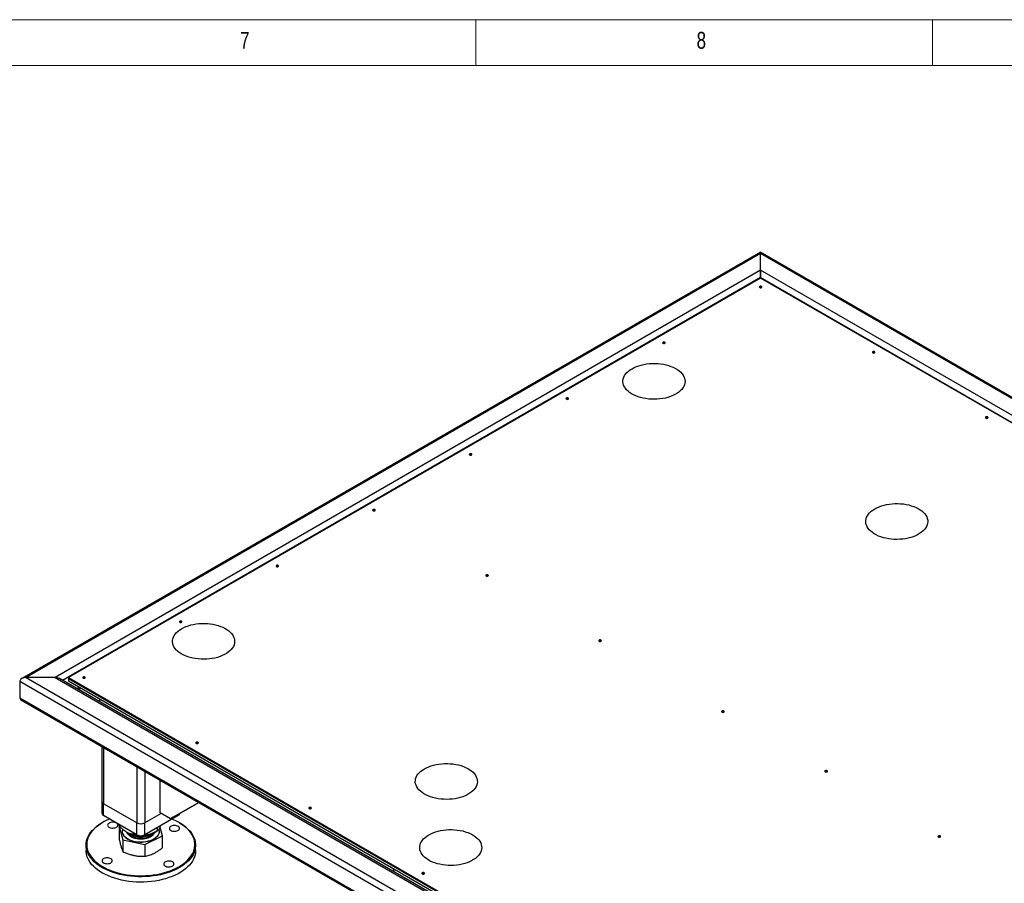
# Model space of a CAD drawing. Header units: millimetres. Extents: x 5 to 589, y 5 to 415.
# Tile 22 of 26: x 297 to 405, y 320 to 415. Entities that reach past the tile are written whole.
import ezdxf

# ---------------------------------------------------------------- set-up
doc = ezdxf.new("R2010")
doc.units = ezdxf.units.MM
doc.layers.add('NOTES', color=6, linetype='Continuous')
doc.layers.add('TRAIT-FORT', color=4, linetype='Continuous', lineweight=25)
doc.styles.add('SLDTEXTSTYLE0', font='TXT', dxfattribs={"width": 0.75})

msp = doc.modelspace()

# ---------------------------------------------------------------- linework, layer by layer
at = {"color": 7, "linetype": 'Continuous', "lineweight": 18}
for p, q in [((589, 415), (5, 415)), ((347, 410), (347, 415)), ((397, 415), (397, 410)), ((584, 410), (10, 410))]:
    msp.add_line(p, q, dxfattribs=at)
at = {"layer": 'TRAIT-FORT', "color": 4, "linetype": 'Continuous', "lineweight": 25}
for p, q in [((378.17591, 389.54178), (297.25548, 342.82741)), ((378.17591, 389.37948), (297.73544, 342.94218)), ((496.43158, 321.27423), (378.17591, 389.54178)), ((378.17591, 389.37948), (378.17591, 389.54178)), ((378.17591, 389.54178), (378.17591, 389.37948)), ((495.95162, 321.38901), (378.17591, 389.37948)), ((378.17591, 387.55072), (378.17591, 389.37948)), ((378.17591, 387.55072), (300.90328, 342.94218)), ((492.78378, 321.38901), (378.17591, 387.55072)), ((378.17591, 386.76691), (378.17591, 387.55072)), ((378.17591, 387.55072), (378.17591, 386.76691)), ((378.17591, 386.76691), (301.72273, 342.63143)), ((378.17591, 386.70166), (302.37407, 342.94218)), ((378.17591, 386.70166), (378.17591, 386.76691)), ((491.96433, 321.07825), (378.17591, 386.76691)), ((491.313, 321.38901), (378.17591, 386.70166)), ((378.07409, 385.68276), (378.05958, 385.67297)), ((367.48769, 379.57137), (367.47318, 379.56158)), ((390.45631, 378.53466), (390.4418, 378.52487)), ((356.90129, 373.45997), (356.88678, 373.45018)), ((402.83854, 371.38655), (402.82403, 371.37676)), ((346.31489, 367.34857), (346.30038, 367.33878)), ((335.72849, 361.23717), (335.71398, 361.22738)), ((325.1421, 355.12577), (325.12758, 355.11599)), ((348.11072, 354.08907), (348.09621, 354.07928)), ((314.5557, 349.01438), (314.54119, 349.00459)), ((360.49295, 346.94096), (360.47843, 346.93117)), ((300.90328, 342.94218), (297.73544, 342.94218)), ((297.73544, 342.94218), (415.51115, 274.95171)), ((300.90328, 342.94218), (415.51115, 276.78047)), ((302.37407, 342.94218), (415.51115, 277.62953)), ((302.37407, 342.94218), (302.37407, 342.8442)), ((297.05662, 342.55024), (297.05662, 340.72119)), ((297.05662, 342.55024), (415.51115, 274.1679)), ((415.51115, 276.94277), (301.38324, 342.82741)), ((302.37407, 342.8442), (415.51115, 277.53155)), ((302.37407, 342.8442), (302.37407, 342.5829)), ((302.37407, 342.5829), (415.51115, 277.27026)), ((303.59055, 341.88064), (303.30691, 341.7169)), ((303.9693, 342.90298), (303.95479, 342.89319)), ((303.44754, 341.63572), (303.73118, 341.79946)), ((297.05662, 340.72119), (415.51115, 272.33885)), ((297.25548, 340.44403), (415.51115, 272.17648)), ((305.76818, 340.62352), (305.76818, 340.29604)), ((373.94369, 339.17601), (373.92918, 339.16622)), ((306.03327, 335.37671), (306.03327, 329.3876)), ((316.35152, 335.75487), (316.33701, 335.74508)), ((306.22073, 335.2685), (306.22073, 329.12635)), ((309.84111, 333.1785), (309.84111, 327.03635)), ((310.74621, 332.656), (310.74621, 327.03635)), ((385.2574, 332.64475), (385.24289, 332.63496)), ((312.41498, 328.13036), (312.41498, 331.69263)), ((306.03327, 329.3876), (306.03327, 328.08114)), ((309.84111, 327.03635), (306.22073, 329.12635)), ((306.22073, 327.81989), (306.22073, 329.12635)), ((313.54635, 327.47723), (316.63121, 329.25866)), ((316.63125, 329.25863), (313.8292, 327.64051)), ((312.52814, 328.06503), (310.74621, 327.03635)), ((313.54635, 327.47723), (312.41498, 328.13036)), ((314.3666, 327.81989), (314.3666, 327.95085)), ((328.73375, 328.60677), (328.71924, 328.59698)), ((306.10691, 327.06784), (306.05033, 327.03517)), ((309.84111, 325.72988), (306.22073, 327.81989)), ((307.83988, 326.88517), (307.83988, 326.80366)), ((309.84111, 325.72988), (309.84111, 327.03635)), ((314.3666, 327.81989), (310.74621, 325.72988)), ((310.74621, 325.72988), (310.74621, 327.03635)), ((313.8292, 327.64051), (313.54635, 327.47723)), ((314.53699, 327.03517), (314.48041, 327.06784)), ((307.97938, 326.64805), (307.90928, 326.61431)), ((307.90928, 326.61431), (308.34249, 325.16929)), ((307.90928, 326.61431), (307.90928, 325.31805)), ((308.24926, 326.12144), (308.24926, 326.10838)), ((309.63617, 325.84819), (309.63617, 325.76669)), ((309.90059, 325.70634), (309.63617, 325.76669)), ((311.84955, 326.00742), (312.09009, 326.14633)), ((312.08995, 326.50561), (312.08995, 326.14625)), ((312.33806, 326.10838), (312.33806, 326.12144)), ((312.67804, 325.60244), (312.39841, 326.53521)), ((312.4187, 326.57661), (312.48423, 326.73322)), ((308.34249, 325.16929), (310.72686, 324.66335)), ((308.34249, 325.16929), (308.34249, 323.87302)), ((310.72686, 324.66335), (312.67804, 325.60244)), ((310.72686, 324.66335), (310.72686, 323.36709)), ((312.67804, 324.30618), (312.67804, 325.60244)), ((397.63962, 325.49664), (397.62511, 325.48685)), ((304.29366, 324.58634), (304.29366, 323.99844)), ((316.29366, 323.99844), (316.29366, 324.58634)), ((338.01225, 321.68194), (338.01225, 322.00942)), ((341.11597, 321.45866), (341.10146, 321.44887))]:
    msp.add_line(p, q, dxfattribs=at)
at = {"layer": 'TRAIT-FORT', "color": 4, "linetype": 'Continuous', "lineweight": 25, "flags": 128}
for points in [[(378.07409, 385.78075), (378.04287, 385.75378), (378.03191, 385.72197), (378.04287, 385.69016), (378.07409, 385.66319), (378.12081, 385.64517), (378.17591, 385.63884), (378.23102, 385.64517), (378.27774, 385.66319), (378.30895, 385.69016), (378.31991, 385.72197), (378.30895, 385.75378), (378.27774, 385.78075), (378.23102, 385.79877), (378.17591, 385.8051), (378.12081, 385.79877), (378.07409, 385.78075)], [(367.48769, 379.66935), (367.45648, 379.64238), (367.44551, 379.61057), (367.45648, 379.57876), (367.48769, 379.55179), (367.53441, 379.53377), (367.58951, 379.52744), (367.64462, 379.53377), (367.69134, 379.55179), (367.72255, 379.57876), (367.73351, 379.61057), (367.72255, 379.64238), (367.69134, 379.66935), (367.64462, 379.68737), (367.58951, 379.6937), (367.53441, 379.68737), (367.48769, 379.66935)], [(390.45631, 378.63264), (390.4251, 378.60567), (390.41414, 378.57386), (390.4251, 378.54205), (390.45631, 378.51508), (390.50303, 378.49706), (390.55814, 378.49073), (390.61324, 378.49706), (390.65996, 378.51508), (390.69118, 378.54205), (390.70214, 378.57386), (390.69118, 378.60567), (390.65996, 378.63264), (390.61324, 378.65066), (390.55814, 378.65699), (390.50303, 378.65066), (390.45631, 378.63264)], [(364.09035, 376.77413), (364.31893, 376.89459), (364.56554, 377.00255), (364.82814, 377.09712), (365.10454, 377.17751), (365.39246, 377.24305), (365.68951, 377.29321), (365.99324, 377.32757), (366.30111, 377.34584), (366.61059, 377.34787), (366.91911, 377.33365), (367.22411, 377.3033), (367.52306, 377.25705), (367.81349, 377.19531), (368.09299, 377.11857), (368.35925, 377.02748), (368.61005, 376.92279), (368.84333, 376.80537), (369.05714, 376.67619), (369.24971, 376.53631), (369.41946, 376.38691), (369.56497, 376.22922), (369.68503, 376.06454), (369.77866, 375.89424), (369.84507, 375.71974), (369.88372, 375.54247), (369.89429, 375.3639), (369.87669, 375.18552), (369.83106, 375.0088), (369.75778, 374.83521), (369.65746, 374.66619), (369.53093, 374.50313), (369.37924, 374.34739), (369.20365, 374.20026), (369.00561, 374.06295), (368.78676, 373.93662), (368.54892, 373.82229), (368.29405, 373.72092), (368.02427, 373.63335), (367.74182, 373.56031), (367.44903, 373.5024), (367.14833, 373.46009), (366.84221, 373.43375), (366.53321, 373.42359), (366.22389, 373.42969), (365.91682, 373.452), (365.61453, 373.49034), (365.31953, 373.54439), (365.03427, 373.6137), (364.76111, 373.69771), (364.50231, 373.7957), (364.26002, 373.90687), (364.03624, 374.0303), (363.83284, 374.16497), (363.65149, 374.30975), (363.4937, 374.46346), (363.36078, 374.62481), (363.25382, 374.79247), (363.17371, 374.96505), (363.12113, 375.14113), (363.09649, 375.31923), (363.10002, 375.49789), (363.13167, 375.67562), (363.19118, 375.85096), (363.27807, 376.02244), (363.39161, 376.18865), (363.53087, 376.34822), (363.69468, 376.49981), (363.88169, 376.64218), (364.09035, 376.77413)], [(356.90129, 373.55795), (356.87008, 373.53098), (356.85912, 373.49917), (356.87008, 373.46736), (356.90129, 373.44039), (356.94801, 373.42237), (357.00312, 373.41604), (357.05822, 373.42237), (357.10494, 373.44039), (357.13615, 373.46736), (357.14712, 373.49917), (357.13615, 373.53098), (357.10494, 373.55795), (357.05822, 373.57597), (357.00312, 373.5823), (356.94801, 373.57597), (356.90129, 373.55795)], [(402.83854, 371.48454), (402.80732, 371.45757), (402.79636, 371.42575), (402.80732, 371.39394), (402.83854, 371.36697), (402.88526, 371.34895), (402.94036, 371.34262), (402.99547, 371.34895), (403.04219, 371.36697), (403.0734, 371.39394), (403.08436, 371.42575), (403.0734, 371.45757), (403.04219, 371.48454), (402.99547, 371.50256), (402.94036, 371.50888), (402.88526, 371.50256), (402.83854, 371.48454)], [(346.31489, 367.44656), (346.28368, 367.41959), (346.27272, 367.38777), (346.28368, 367.35596), (346.31489, 367.32899), (346.36161, 367.31097), (346.41672, 367.30464), (346.47182, 367.31097), (346.51854, 367.32899), (346.54976, 367.35596), (346.56072, 367.38777), (346.54976, 367.41959), (346.51854, 367.44656), (346.47182, 367.46458), (346.41672, 367.4709), (346.36161, 367.46458), (346.31489, 367.44656)], [(335.72849, 361.33516), (335.69728, 361.30819), (335.68632, 361.27638), (335.69728, 361.24456), (335.72849, 361.21759), (335.77521, 361.19957), (335.83032, 361.19325), (335.88542, 361.19957), (335.93214, 361.21759), (335.96336, 361.24456), (335.97432, 361.27638), (335.96336, 361.30819), (335.93214, 361.33516), (335.88542, 361.35318), (335.83032, 361.35951), (335.77521, 361.35318), (335.72849, 361.33516)], [(390.67756, 361.42566), (390.90615, 361.54612), (391.15276, 361.65408), (391.41535, 361.74864), (391.69175, 361.82903), (391.97967, 361.89458), (392.27673, 361.94474), (392.58045, 361.9791), (392.88833, 361.99737), (393.19781, 361.9994), (393.50632, 361.98518), (393.81132, 361.95482), (394.11028, 361.90858), (394.40071, 361.84683), (394.68021, 361.7701), (394.94646, 361.67901), (395.19727, 361.57432), (395.43054, 361.45689), (395.64435, 361.32771), (395.83693, 361.18784), (396.00667, 361.03844), (396.15218, 360.88075), (396.27225, 360.71607), (396.36587, 360.54577), (396.43229, 360.37126), (396.47094, 360.19399), (396.48151, 360.01543), (396.4639, 359.83705), (396.41827, 359.66033), (396.34499, 359.48674), (396.24467, 359.31771), (396.11814, 359.15466), (395.96646, 358.99892), (395.79086, 358.85179), (395.59282, 358.71448), (395.37397, 358.58814), (395.13613, 358.47382), (394.88126, 358.37245), (394.61149, 358.28488), (394.32903, 358.21184), (394.03624, 358.15392), (393.73554, 358.11162), (393.42942, 358.08528), (393.12043, 358.07512), (392.81111, 358.08122), (392.50403, 358.10353), (392.20174, 358.14187), (391.90674, 358.19592), (391.62148, 358.26523), (391.34832, 358.34923), (391.08952, 358.44722), (390.84723, 358.5584), (390.62346, 358.68183), (390.42006, 358.81649), (390.23871, 358.96128), (390.08092, 359.11498), (389.94799, 359.27634), (389.84103, 359.444), (389.76093, 359.61658), (389.70834, 359.79265), (389.68371, 359.97076), (389.68723, 360.14942), (389.71888, 360.32715), (389.7784, 360.50248), (389.86529, 360.67397), (389.97883, 360.84018), (390.11808, 360.99975), (390.28189, 361.15134), (390.4689, 361.2937), (390.67756, 361.42566)], [(325.1421, 355.22376), (325.11088, 355.19679), (325.09992, 355.16498), (325.11088, 355.13317), (325.1421, 355.1062), (325.18881, 355.08818), (325.24392, 355.08185), (325.29903, 355.08818), (325.34574, 355.1062), (325.37696, 355.13317), (325.38792, 355.16498), (325.37696, 355.19679), (325.34574, 355.22376), (325.29903, 355.24178), (325.24392, 355.24811), (325.18881, 355.24178), (325.1421, 355.22376)], [(348.11072, 354.18705), (348.0795, 354.16008), (348.06854, 354.12827), (348.0795, 354.09646), (348.11072, 354.06949), (348.15744, 354.05147), (348.21254, 354.04514), (348.26765, 354.05147), (348.31437, 354.06949), (348.34558, 354.09646), (348.35654, 354.12827), (348.34558, 354.16008), (348.31437, 354.18705), (348.26765, 354.20507), (348.21254, 354.2114), (348.15744, 354.20507), (348.11072, 354.18705)], [(314.76258, 348.29782), (314.99116, 348.41828), (315.23777, 348.52624), (315.50037, 348.6208), (315.77677, 348.70119), (316.06469, 348.76674), (316.36174, 348.8169), (316.66547, 348.85125), (316.97334, 348.86953), (317.28282, 348.87156), (317.59134, 348.85734), (317.89634, 348.82698), (318.19529, 348.78074), (318.48572, 348.71899), (318.76522, 348.64226), (319.03148, 348.55117), (319.28228, 348.44648), (319.51556, 348.32905), (319.72937, 348.19987), (319.92194, 348.06), (320.09169, 347.9106), (320.2372, 347.75291), (320.35726, 347.58823), (320.45089, 347.41793), (320.5173, 347.24342), (320.55596, 347.06615), (320.56652, 346.88758), (320.54892, 346.7092), (320.50329, 346.53249), (320.43001, 346.3589), (320.32969, 346.18987), (320.20316, 346.02681), (320.05147, 345.87107), (319.87588, 345.72394), (319.67784, 345.58664), (319.45899, 345.4603), (319.22115, 345.34597), (318.96628, 345.24461), (318.6965, 345.15704), (318.41405, 345.084), (318.12126, 345.02608), (317.82056, 344.98378), (317.51444, 344.95744), (317.20544, 344.94727), (316.89612, 344.95337), (316.58905, 344.97569), (316.28676, 345.01403), (315.99176, 345.06808), (315.7065, 345.13739), (315.43334, 345.22139), (315.17454, 345.31938), (314.93225, 345.43055), (314.70848, 345.55398), (314.50507, 345.68865), (314.32372, 345.83344), (314.16593, 345.98714), (314.03301, 346.14849), (313.92605, 346.31616), (313.84595, 346.48874), (313.79336, 346.66481), (313.76872, 346.84291), (313.77225, 347.02157), (313.8039, 347.19931), (313.86341, 347.37464), (313.9503, 347.54613), (314.06384, 347.71234), (314.2031, 347.8719), (314.36691, 348.0235), (314.55392, 348.16586), (314.76258, 348.29782)], [(314.5557, 349.11236), (314.52448, 349.08539), (314.51352, 349.05358), (314.52448, 349.02177), (314.5557, 348.9948), (314.60241, 348.97678), (314.65752, 348.97045), (314.71263, 348.97678), (314.75934, 348.9948), (314.79056, 349.02177), (314.80152, 349.05358), (314.79056, 349.08539), (314.75934, 349.11236), (314.71263, 349.13038), (314.65752, 349.13671), (314.60241, 349.13038), (314.5557, 349.11236)], [(360.49295, 347.03894), (360.46173, 347.01197), (360.45077, 346.98016), (360.46173, 346.94835), (360.49295, 346.92138), (360.53966, 346.90336), (360.59477, 346.89703), (360.64987, 346.90336), (360.69659, 346.92138), (360.72781, 346.94835), (360.73877, 346.98016), (360.72781, 347.01197), (360.69659, 347.03894), (360.64987, 347.05696), (360.59477, 347.06329), (360.53966, 347.05696), (360.49295, 347.03894)], [(303.9693, 343.00096), (303.93808, 342.97399), (303.92712, 342.94218), (303.93808, 342.91037), (303.9693, 342.8834), (304.01602, 342.86538), (304.07112, 342.85905), (304.12623, 342.86538), (304.17295, 342.8834), (304.20416, 342.91037), (304.21512, 342.94218), (304.20416, 342.97399), (304.17295, 343.00096), (304.12623, 343.01898), (304.07112, 343.02531), (304.01602, 343.01898), (303.9693, 343.00096)], [(373.94369, 339.274), (373.91247, 339.24703), (373.90151, 339.21521), (373.91247, 339.1834), (373.94369, 339.15643), (373.9904, 339.13841), (374.04551, 339.13208), (374.10062, 339.13841), (374.14733, 339.15643), (374.17855, 339.1834), (374.18951, 339.21521), (374.17855, 339.24703), (374.14733, 339.274), (374.10062, 339.29202), (374.04551, 339.29834), (373.9904, 339.29202), (373.94369, 339.274)], [(316.35152, 335.85286), (316.32031, 335.82589), (316.30935, 335.79408), (316.32031, 335.76226), (316.35152, 335.73529), (316.39824, 335.71727), (316.45335, 335.71095), (316.50845, 335.71727), (316.55517, 335.73529), (316.58639, 335.76226), (316.59735, 335.79408), (316.58639, 335.82589), (316.55517, 335.85286), (316.50845, 335.87088), (316.45335, 335.87721), (316.39824, 335.87088), (316.35152, 335.85286)], [(341.34979, 332.94935), (341.57838, 333.0698), (341.82499, 333.17776), (342.08758, 333.27233), (342.36399, 333.35272), (342.65191, 333.41826), (342.94896, 333.46842), (343.25268, 333.50278), (343.56056, 333.52105), (343.87004, 333.52309), (344.17855, 333.50887), (344.48355, 333.47851), (344.78251, 333.43226), (345.07294, 333.37052), (345.35244, 333.29378), (345.61869, 333.20269), (345.8695, 333.098), (346.10277, 332.98058), (346.31658, 332.8514), (346.50916, 332.71153), (346.6789, 332.56213), (346.82441, 332.40443), (346.94448, 332.23976), (347.03811, 332.06946), (347.10452, 331.89495), (347.14317, 331.71768), (347.15374, 331.53911), (347.13613, 331.36073), (347.0905, 331.18401), (347.01722, 331.01042), (346.9169, 330.8414), (346.79038, 330.67834), (346.63869, 330.5226), (346.46309, 330.37547), (346.26505, 330.23817), (346.0462, 330.11183), (345.80836, 329.9975), (345.55349, 329.89613), (345.28372, 329.80857), (345.00126, 329.73552), (344.70847, 329.67761), (344.40777, 329.63531), (344.10166, 329.60897), (343.79266, 329.5988), (343.48334, 329.6049), (343.17626, 329.62721), (342.87397, 329.66555), (342.57897, 329.71961), (342.29371, 329.78892), (342.02055, 329.87292), (341.76175, 329.97091), (341.51946, 330.08208), (341.29569, 330.20551), (341.09229, 330.34018), (340.91094, 330.48496), (340.75315, 330.63867), (340.62022, 330.80002), (340.51327, 330.96768), (340.43316, 331.14027), (340.38057, 331.31634), (340.35594, 331.49444), (340.35946, 331.6731), (340.39111, 331.85083), (340.45063, 332.02617), (340.53752, 332.19765), (340.65106, 332.36387), (340.79031, 332.52343), (340.95412, 332.67502), (341.14113, 332.81739), (341.34979, 332.94935)], [(385.2574, 332.74273), (385.22618, 332.71576), (385.21522, 332.68395), (385.22618, 332.65214), (385.2574, 332.62517), (385.30411, 332.60715), (385.35922, 332.60082), (385.41433, 332.60715), (385.46104, 332.62517), (385.49226, 332.65214), (385.50322, 332.68395), (385.49226, 332.71576), (385.46104, 332.74273), (385.41433, 332.76075), (385.35922, 332.76708), (385.30411, 332.76075), (385.2574, 332.74273)], [(328.73375, 328.70475), (328.70253, 328.67778), (328.69157, 328.64597), (328.70253, 328.61416), (328.73375, 328.58719), (328.78047, 328.56917), (328.83557, 328.56284), (328.89068, 328.56917), (328.9374, 328.58719), (328.96861, 328.61416), (328.97957, 328.64597), (328.96861, 328.67778), (328.9374, 328.70475), (328.89068, 328.72277), (328.83557, 328.7291), (328.78047, 328.72277), (328.73375, 328.70475)], [(305.68521, 322.36832), (305.43111, 322.55715), (305.20019, 322.75565), (304.99354, 322.96287), (304.81215, 323.17783), (304.65688, 323.3995), (304.52847, 323.62683), (304.42754, 323.85873), (304.35456, 324.0941), (304.30988, 324.33181), (304.29372, 324.57074), (304.30615, 324.80974), (304.34712, 325.04768), (304.41642, 325.28341), (304.51373, 325.51583), (304.63858, 325.74382), (304.79039, 325.96629), (304.96842, 326.18218), (305.17182, 326.39047), (305.39964, 326.59017), (305.65077, 326.78031), (305.92403, 326.96), (306.05033, 327.03517)], [(306.87542, 327.44194), (306.58179, 327.31398), (306.27246, 327.1598), (305.98229, 326.99367), (305.71268, 326.81638), (305.46489, 326.62877), (305.24011, 326.43174), (305.03942, 326.22623), (304.86376, 326.01321), (304.71399, 325.79371), (304.5908, 325.56876), (304.49478, 325.33944), (304.4264, 325.10685), (304.38599, 324.87208), (304.37372, 324.63627), (304.38967, 324.40053), (304.43375, 324.16598), (304.50575, 323.93375), (304.60534, 323.70495), (304.73204, 323.48065), (304.88524, 323.26193), (305.06421, 323.04984), (305.2681, 322.84538), (305.49595, 322.64953), (305.74665, 322.46321)], [(314.53699, 327.03517), (314.76675, 326.89488), (315.03199, 326.71122), (315.27464, 326.51744), (315.49355, 326.31446), (315.68769, 326.10324), (315.85612, 325.8848), (315.99804, 325.66016), (316.11278, 325.43041), (316.19979, 325.19664), (316.25866, 324.95996), (316.28909, 324.7215), (316.29096, 324.48239), (316.26424, 324.24378), (316.20908, 324.0068), (316.12572, 323.77258), (316.01457, 323.54224), (315.87616, 323.31688), (315.71115, 323.09757), (315.52032, 322.88535), (315.30458, 322.68123), (315.06496, 322.4862), (314.80261, 322.30117), (314.51876, 322.12704), (314.21479, 321.96462), (313.89213, 321.8147), (313.55231, 321.67798), (313.19697, 321.55513), (312.8278, 321.44672), (312.44655, 321.35327), (312.05503, 321.27523), (311.65513, 321.21297), (311.24874, 321.16678), (310.83779, 321.13689), (310.42425, 321.12344), (310.01009, 321.12649), (309.59729, 321.14603), (309.1878, 321.18196), (308.78358, 321.23412), (308.38655, 321.30225), (307.99862, 321.38603), (307.62162, 321.48506), (307.25735, 321.59887), (306.90756, 321.72692), (306.5739, 321.86859), (306.25796, 322.02322), (305.96126, 322.19006), (305.68521, 322.36832), (305.68521, 322.36832)], [(305.74665, 322.46321), (306.01903, 322.28733), (306.31177, 322.12272), (306.62349, 321.97015), (306.9527, 321.83037), (307.29784, 321.70403), (307.65724, 321.59173), (308.02922, 321.49402), (308.41198, 321.41136), (308.80371, 321.34413), (309.20254, 321.29267), (309.60657, 321.25722), (310.01387, 321.23794), (310.42251, 321.23493), (310.83054, 321.24821), (311.236, 321.2777), (311.63698, 321.32327), (312.03155, 321.3847), (312.41784, 321.4617), (312.79401, 321.5539), (313.15826, 321.66087), (313.50887, 321.78209), (313.84415, 321.91698), (314.16251, 322.0649), (314.46243, 322.22515), (314.74249, 322.39697), (315.00134, 322.57953), (315.23777, 322.77196), (315.45063, 322.97335), (315.63892, 323.18274), (315.80173, 323.39913), (315.9383, 323.62149), (316.04796, 323.84876), (316.13021, 324.07985), (316.18464, 324.31367), (316.21099, 324.5491), (316.20915, 324.78502), (316.17912, 325.0203), (316.12104, 325.25383), (316.0352, 325.48448), (315.92199, 325.71117), (315.78195, 325.93281), (315.61577, 326.14834), (315.42422, 326.35674), (315.20823, 326.55702), (314.96881, 326.74822), (314.70711, 326.92942), (314.42438, 327.09977), (314.12197, 327.25846), (313.80131, 327.40472), (313.71191, 327.44194)], [(307.57854, 326.53169), (307.66526, 326.58398), (307.72965, 326.6461), (307.76848, 326.71493), (307.77981, 326.78703), (307.76306, 326.85877), (307.71907, 326.92656), (307.65006, 326.98701), (307.55948, 327.03707), (307.45187, 327.07424), (307.33264, 327.09666), (307.20775, 327.1032), (307.08347, 327.09353), (306.96604, 327.06814), (306.86134, 327.0283), (306.77462, 326.976), (306.71023, 326.91388), (306.6714, 326.84505), (306.66007, 326.77295), (306.67682, 326.70121), (306.7208, 326.63342), (306.78982, 326.57298), (306.8804, 326.52291), (306.988, 326.48574), (307.10724, 326.46332), (307.23213, 326.45679), (307.3564, 326.46646), (307.47384, 326.49185), (307.57854, 326.53169)], [(313.5503, 326.21907), (313.64088, 326.16901), (313.74849, 326.13184), (313.86773, 326.10942), (313.99261, 326.10289), (314.11689, 326.11256), (314.23432, 326.13795), (314.33903, 326.17779), (314.42575, 326.23008), (314.49014, 326.2922), (314.52897, 326.36103), (314.54029, 326.43313), (314.52354, 326.50487), (314.47956, 326.57266), (314.41055, 326.63311), (314.31997, 326.68317), (314.21236, 326.72034), (314.09312, 326.74276), (313.96824, 326.7493), (313.84396, 326.73963), (313.72653, 326.71423), (313.62182, 326.6744), (313.5351, 326.6221), (313.47071, 326.55998), (313.43188, 326.49115), (313.42056, 326.41905), (313.43731, 326.34731), (313.48129, 326.27952), (313.5503, 326.21907)], [(308.24926, 326.10838), (308.25797, 325.99956), (308.29455, 325.86133), (308.3592, 325.72657), (308.451, 325.59717), (308.56867, 325.47495), (308.71055, 325.36161), (308.87466, 325.25876), (309.05868, 325.16784), (309.26005, 325.09012), (309.47592, 325.02669), (309.70327, 324.97845), (309.93891, 324.94607), (310.17953, 324.93001), (310.42175, 324.93049), (310.66218, 324.9475), (310.89743, 324.98081), (311.1242, 325.02995), (311.33932, 325.09423), (311.53975, 325.17274), (311.7227, 325.26439), (311.88558, 325.36788), (312.02612, 325.48177), (312.14234, 325.60446), (312.2326, 325.73422), (312.29565, 325.86923), (312.33059, 326.0076), (312.33806, 326.10838)], [(308.28309, 326.33526), (308.27065, 326.2917), (308.24996, 326.15238), (308.25797, 326.01262), (308.29455, 325.8744), (308.3592, 325.73964), (308.451, 325.61023), (308.56867, 325.48801), (308.71055, 325.37468), (308.87466, 325.27183), (309.05868, 325.1809), (309.26005, 325.10319), (309.47592, 325.03976), (309.70327, 324.99152), (309.93891, 324.95914), (310.17953, 324.94308), (310.42175, 324.94355), (310.66218, 324.96057), (310.89743, 324.99388), (311.1242, 325.04301), (311.33932, 325.10729), (311.53975, 325.1858), (311.7227, 325.27745), (311.88558, 325.38095), (312.02612, 325.49484), (312.14234, 325.61752), (312.2326, 325.74728), (312.29565, 325.8823), (312.33059, 326.02066), (312.33694, 326.16045), (312.31461, 326.29969), (312.30113, 326.34477)], [(308.9392, 325.90452), (309.02008, 325.79882), (309.126, 325.70027), (309.25465, 325.6112), (309.40352, 325.53332), (309.56972, 325.46816), (309.75, 325.41699), (309.94087, 325.3808), (310.13861, 325.3603), (310.33936, 325.35589), (310.53922, 325.36765), (310.73431, 325.39535), (310.92081, 325.43845), (311.09512, 325.49612), (311.25382, 325.56723), (311.39383, 325.65041), (311.51243, 325.74402), (311.60731, 325.84624), (311.64812, 325.90452)], [(309.15671, 325.81803), (309.22049, 325.7739), (309.36456, 325.69308), (309.52672, 325.62461), (309.7038, 325.56984), (309.89236, 325.52983), (310.08874, 325.50536), (310.2891, 325.4969), (310.48955, 325.50462), (310.68619, 325.52838), (310.87519, 325.5677), (311.05287, 325.62182), (311.21578, 325.68969), (311.36073, 325.76999), (311.43061, 325.81803)], [(310.49636, 325.64069), (310.61251, 325.6487), (310.86306, 325.67856)], [(341.83063, 325.71597), (342.05921, 325.83643), (342.30582, 325.94439), (342.56842, 326.03895), (342.84482, 326.11934), (343.13274, 326.18489), (343.42979, 326.23505), (343.73351, 326.26941), (344.04139, 326.28768), (344.35087, 326.28971), (344.65939, 326.27549), (344.96439, 326.24513), (345.26334, 326.19889), (345.55377, 326.13714), (345.83327, 326.06041), (346.09953, 325.96932), (346.35033, 325.86463), (346.5836, 325.7472), (346.79741, 325.61802), (346.98999, 325.47815), (347.15974, 325.32875), (347.30524, 325.17106), (347.42531, 325.00638), (347.51894, 324.83608), (347.58535, 324.66157), (347.624, 324.4843), (347.63457, 324.30574), (347.61696, 324.12736), (347.57133, 323.95064), (347.49806, 323.77705), (347.39774, 323.60802), (347.27121, 323.44497), (347.11952, 323.28923), (346.94393, 323.1421), (346.74589, 323.00479), (346.52704, 322.87845), (346.28919, 322.76413), (346.03433, 322.66276), (345.76455, 322.57519), (345.48209, 322.50215), (345.1893, 322.44423), (344.88861, 322.40193), (344.58249, 322.37559), (344.27349, 322.36543), (343.96417, 322.37153), (343.65709, 322.39384), (343.35481, 322.43218), (343.05981, 322.48623), (342.77455, 322.55554), (342.50138, 322.63954), (342.24259, 322.73753), (342.0003, 322.84871), (341.77652, 322.97214), (341.57312, 323.1068), (341.39177, 323.25159), (341.23398, 323.40529), (341.10106, 323.56665), (340.9941, 323.73431), (340.91399, 323.90689), (340.86141, 324.08296), (340.83677, 324.26107), (340.84029, 324.43972), (340.87195, 324.61746), (340.93146, 324.79279), (341.01835, 324.96428), (341.13189, 325.13049), (341.27114, 325.29005), (341.43495, 325.44165), (341.62197, 325.58401), (341.83063, 325.71597)], [(397.63962, 325.59462), (397.60841, 325.56766), (397.59744, 325.53584), (397.60841, 325.50403), (397.63962, 325.47706), (397.68634, 325.45904), (397.74144, 325.45271), (397.79655, 325.45904), (397.84327, 325.47706), (397.87448, 325.50403), (397.88544, 325.53584), (397.87448, 325.56766), (397.84327, 325.59462), (397.79655, 325.61264), (397.74144, 325.61897), (397.68634, 325.61264), (397.63962, 325.59462)], [(316.29366, 323.99844), (316.28117, 323.77504), (316.24021, 323.5371), (316.1709, 323.30137), (316.07359, 323.06895), (315.94874, 322.84096), (315.79694, 322.61849), (315.61891, 322.4026), (315.4155, 322.19431), (315.18769, 321.99461), (314.93655, 321.80447), (314.66329, 321.62478), (314.3692, 321.45641), (314.0557, 321.30014), (313.72426, 321.15674), (313.37648, 321.02688), (313.01401, 320.91118), (312.63857, 320.81019), (312.25196, 320.72439), (311.85601, 320.6542), (311.45262, 320.59994), (311.04371, 320.56188), (310.63122, 320.5402), (310.21713, 320.53499), (309.8034, 320.54629), (309.392, 320.57404), (308.98491, 320.61811), (308.58404, 320.67829), (308.19133, 320.75429), (307.80864, 320.84575), (307.43778, 320.95224), (307.08054, 321.07324), (306.73861, 321.20818), (306.41362, 321.35642), (306.10712, 321.51725), (305.82057, 321.6899), (305.55534, 321.87356), (305.31268, 322.06734), (305.09377, 322.27032), (304.89963, 322.48154), (304.7312, 322.69998), (304.58928, 322.92462), (304.47454, 323.15437), (304.38753, 323.38814), (304.32867, 323.62482), (304.29823, 323.86329), (304.29366, 323.99844)], [(307.03702, 323.08426), (306.94644, 323.13432), (306.83883, 323.1715), (306.7196, 323.19391), (306.59471, 323.20045), (306.47043, 323.19078), (306.353, 323.16539), (306.2483, 323.12555), (306.16158, 323.07326), (306.09719, 323.01114), (306.05836, 322.94231), (306.04703, 322.87021), (306.06378, 322.79847), (306.10776, 322.73067), (306.17678, 322.67023), (306.26736, 322.62017), (306.37496, 322.583), (306.4942, 322.56058), (306.61909, 322.55404), (306.74336, 322.56371), (306.8608, 322.5891), (306.9655, 322.62894), (307.05222, 322.68123), (307.11661, 322.74335), (307.15544, 322.81219), (307.16677, 322.88428), (307.15002, 322.95603), (307.10603, 323.02382), (307.03702, 323.08426)], [(313.00878, 322.77165), (312.92206, 322.71936), (312.85767, 322.65724), (312.81884, 322.5884), (312.80752, 322.51631), (312.82427, 322.44457), (312.86825, 322.37677), (312.93726, 322.31633), (313.02784, 322.26627), (313.13545, 322.22909), (313.25469, 322.20668), (313.37957, 322.20014), (313.50385, 322.20981), (313.62128, 322.2352), (313.72599, 322.27504), (313.81271, 322.32733), (313.8771, 322.38945), (313.91593, 322.45828), (313.92725, 322.53038), (313.9105, 322.60212), (313.86652, 322.66992), (313.79751, 322.73036), (313.70693, 322.78042), (313.59932, 322.81759), (313.48008, 322.84001), (313.3552, 322.84655), (313.23092, 322.83688), (313.11349, 322.81149), (313.00878, 322.77165)], [(341.11597, 321.55664), (341.08476, 321.52967), (341.0738, 321.49786), (341.08476, 321.46605), (341.11597, 321.43908), (341.16269, 321.42106), (341.2178, 321.41473), (341.2729, 321.42106), (341.31962, 321.43908), (341.35084, 321.46605), (341.3618, 321.49786), (341.35084, 321.52967), (341.31962, 321.55664), (341.2729, 321.57466), (341.2178, 321.58099), (341.16269, 321.57466), (341.11597, 321.55664)]]:
    msp.add_lwpolyline(points, dxfattribs=at)
at = {"layer": 'TRAIT-FORT', "color": 4, "linetype": 'Continuous', "lineweight": 25}
for centre, radius, start, end in [((378.17511, 385.49828), 0.21033, 56.1567795, 118.7048377), ((367.58871, 379.38688), 0.21033, 56.1567795, 118.7048377), ((390.55734, 378.35018), 0.21033, 56.1567795, 118.7048377), ((357.00231, 373.27549), 0.21033, 56.1567794, 118.7048377), ((402.93956, 371.20207), 0.21033, 56.1567794, 118.7048377), ((346.41591, 367.16409), 0.21033, 56.1567795, 118.7048377), ((335.82951, 361.05269), 0.21033, 56.1567794, 118.7048377), ((325.24312, 354.94129), 0.21033, 56.1567795, 118.7048377), ((348.21174, 353.90458), 0.21033, 56.1567795, 118.7048377), ((314.65672, 348.8299), 0.21033, 56.1567795, 118.7048377), ((360.59397, 346.75648), 0.21033, 56.1567795, 118.7048377), ((304.07032, 342.7185), 0.21033, 56.1567795, 118.7048377), ((374.04471, 338.99153), 0.21033, 56.1567794, 118.7048377), ((316.45254, 335.57039), 0.21033, 56.1567795, 118.7048377), ((385.35842, 332.46027), 0.21033, 56.1567794, 118.7048377), ((306.35357, 329.41954), 0.32188, 185.6947993, 245.6253417), ((306.35357, 328.11308), 0.32188, 185.6947993, 245.6253417), ((314.22749, 328.12048), 0.33122, 294.8341633, 349.1970374), ((328.83477, 328.42228), 0.21033, 56.1567795, 118.7048377), ((310.29366, 327.90976), 0.98369, 242.6096722, 297.3903278), ((310.19669, 328.71081), 3.07194, 241.6514494, 268.0277363), ((310.29366, 326.6033), 0.98369, 242.6096722, 297.3903278), ((310.46948, 328.50325), 2.85198, 277.9323115, 298.9403115), ((397.74064, 325.31216), 0.21033, 56.1567794, 118.7048377), ((341.217, 321.27418), 0.21033, 56.1567795, 118.7048377)]:
    msp.add_arc(centre, radius, start, end, dxfattribs=at)
for centre, start_param, end_param in [((297.73544, 342.55024), 1.570796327, 3.141592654), ((297.73544, 342.55024), 1.570796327, 3.141592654), ((300.90328, 342.55024), 0.785479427, 1.570796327), ((300.90328, 342.55024), 0.785479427, 1.570796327), ((297.73544, 340.72119), 3.141592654, 3.927072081), ((297.73544, 340.72119), 3.141592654, 3.927072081)]:
    msp.add_ellipse(centre, major_axis=(0.67882, 0), ratio=0.577381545, start_param=start_param, end_param=end_param, dxfattribs=at)
for points, knots in [([(308.73803, 326.00727), (308.72027, 326.01774), (308.62849, 326.07186), (308.49947, 326.16273), (308.35447, 326.28116), (308.20674, 326.41274), (308.06607, 326.55334), (307.93147, 326.69907), (307.87042, 326.76878), (307.83988, 326.80366)], [0, 0, 0, 0, 0.056784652, 0.293501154, 0.413293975, 0.530199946, 0.782715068, 0.891290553, 1, 1, 1, 1]), ([(309.63617, 325.76669), (309.53067, 325.77139), (309.33715, 325.78001), (309.03415, 325.85604), (308.83761, 325.95641), (308.73803, 326.00727)], [0, 0, 0, 0, 0.371586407, 0.681601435, 1, 1, 1, 1]), ([(309.76927, 325.29784), (309.68395, 325.31897), (309.5082, 325.36251), (309.27156, 325.46476), (309.06393, 325.59497), (308.90523, 325.7506), (308.82254, 325.8835), (308.80038, 325.96204), (308.795, 325.98108)], [0, 0, 0, 0, 0.173028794, 0.356421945, 0.547439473, 0.742510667, 0.937581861, 1, 1, 1, 1]), ([(311.79365, 325.98722), (311.79313, 325.98269), (311.78655, 325.9248), (311.72476, 325.81723), (311.60705, 325.66844), (311.43157, 325.53124), (311.20549, 325.41172), (310.93624, 325.31933), (310.68847, 325.27039), (310.48463, 325.24936), (310.28457, 325.24088), (310.04069, 325.24948), (309.85797, 325.28203), (309.76927, 325.29784)], [0, 0, 0, 0, 0.008784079, 0.112208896, 0.215633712, 0.325253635, 0.439430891, 0.556031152, 0.672631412, 0.729785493, 0.78695526, 0.896575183, 1, 1, 1, 1]), ([(310.86306, 325.67856), (310.75571, 325.66253), (310.64563, 325.64609), (310.5389, 325.64951), (310.53625, 325.64959)], [0, 0, 0, 0, 0.975193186, 1, 1, 1, 1]), ([(312.08995, 326.14625), (312.00688, 326.09979), (311.84028, 326.00663), (311.57759, 325.88406), (311.303, 325.77966), (311.08758, 325.72097), (310.94018, 325.69118), (310.88878, 325.68277), (310.86306, 325.67856)], [0, 0, 0, 0, 0.215513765, 0.432219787, 0.654447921, 0.879675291, 0.93979853, 1, 1, 1, 1]), ([(312.08995, 326.14625), (312.13499, 326.17793), (312.20319, 326.22591), (312.30086, 326.35634), (312.36537, 326.46537), (312.40493, 326.54788), (312.4187, 326.57661)], [0, 0, 0, 0, 0.432045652, 0.654349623, 0.879653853, 1, 1, 1, 1]), ([(307.90928, 325.31805), (307.94446, 325.15713), (307.9975, 324.91448), (308.07034, 324.6272), (308.10733, 324.49926), (308.12589, 324.43509)], [0, 0, 0, 0, 0.49525132, 0.746818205, 1, 1, 1, 1]), ([(308.12589, 324.43509), (308.16218, 324.32211), (308.23557, 324.09364), (308.30659, 323.9471), (308.34249, 323.87302)], [0, 0, 0, 0, 0.494510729, 1, 1, 1, 1]), ([(308.34249, 323.87302), (308.47101, 323.81557), (308.66404, 323.72928), (308.92591, 323.63176), (309.19371, 323.54144), (309.39738, 323.49256), (309.53468, 323.45961)], [0, 0, 0, 0, 0.329812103, 0.495383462, 0.659853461, 1, 1, 1, 1]), ([(310.72686, 323.36709), (310.80561, 323.38205), (310.96337, 323.41204), (311.2055, 323.47815), (311.45223, 323.56235), (311.61886, 323.63816), (311.70245, 323.67619)], [0, 0, 0, 0, 0.247268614, 0.495362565, 0.746874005, 1, 1, 1, 1]), ([(311.70245, 323.67619), (311.81108, 323.73204), (311.97443, 323.81604), (312.18961, 323.95174), (312.40768, 324.09866), (312.56889, 324.2224), (312.67804, 324.30618)], [0, 0, 0, 0, 0.328892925, 0.494578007, 0.657775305, 1, 1, 1, 1]), ([(309.53468, 323.45961), (309.66742, 323.43502), (309.86704, 323.39803), (310.13, 323.37438), (310.39649, 323.35979), (310.59348, 323.36414), (310.72686, 323.36709)], [0, 0, 0, 0, 0.328892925, 0.494578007, 0.657775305, 1, 1, 1, 1])]:
    msp.add_open_spline(points, degree=3, knots=knots, dxfattribs=at)

# ---------------------------------------------------------------- texts
at = {"layer": 'NOTES', "color": 211, "char_height": 1.85208, "attachment_point": 1, "style": 'SLDTEXTSTYLE0'}
for s, insert in [('7', (321.16667, 413.66802)), ('8', (371.16667, 413.66802))]:
    msp.add_mtext(s, dxfattribs=dict(at, insert=insert))

doc.saveas('drawing.dxf')
